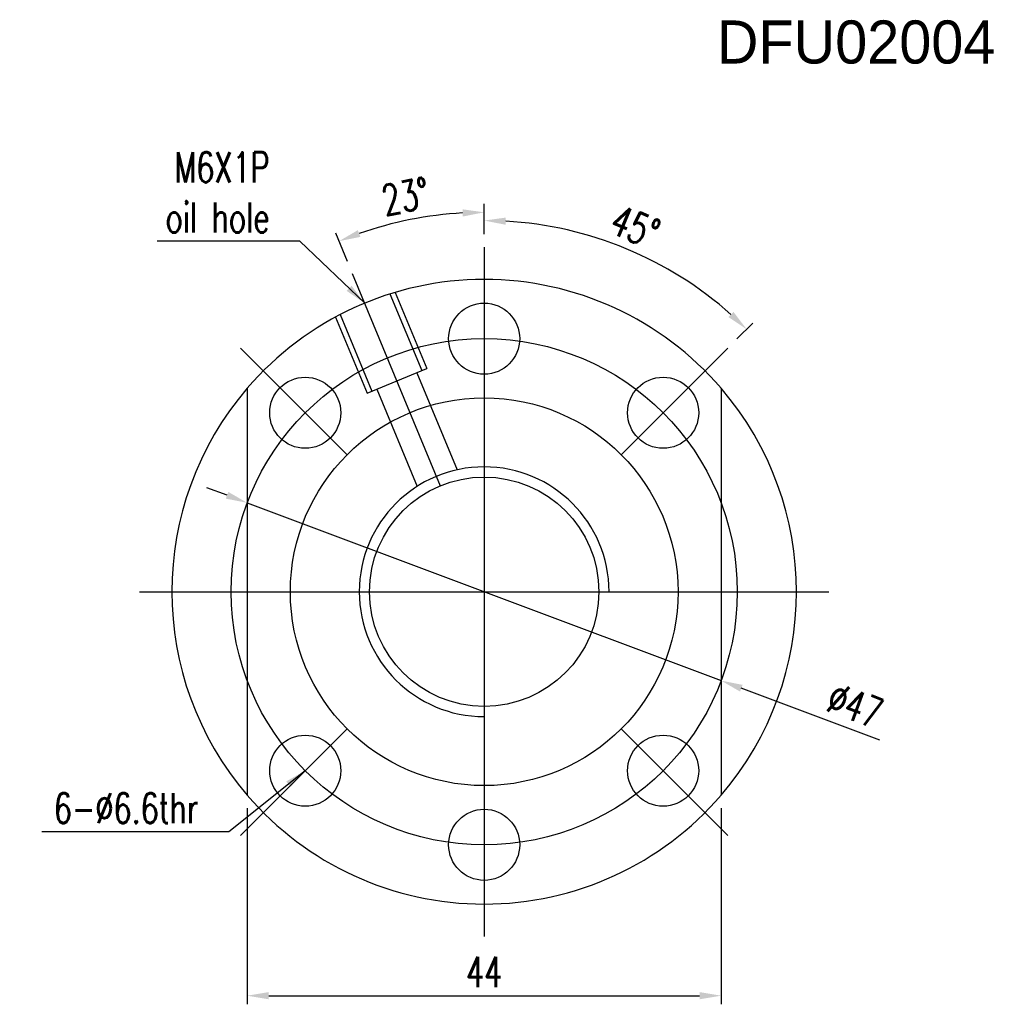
# Model space of a CAD drawing. Extents: x 11 to 593, y 42 to 154.
# Tile 1 of 48: x 11 to 101, y 63 to 154. Entities that reach past the tile are written whole.
import ezdxf

# ---------------------------------------------------------------- set-up
doc = ezdxf.new("R2010")
doc.units = 0
doc.header["$LTSCALE"] = 3
doc.header["$MEASUREMENT"] = 0
doc.header["$PDMODE"] = 1
doc.layers.get('DEFPOINTS').update_dxf_attribs({"linetype": 'CONTINUOUS'})
doc.layers.add('DIM', color=4, linetype='CONTINUOUS')
doc.styles.add('DIM-7', font='SIMPLEX.shx', dxfattribs={"width": 0.7, "bigfont": 'chineset.shx'})
doc.dimstyles.new('CNS', dxfattribs={"dimtxt": 3.5, "dimasz": 2.5, "dimexe": 1, "dimexo": 1.5, "dimgap": 0.09, "dimtad": 0, "dimdsep": 46, "dimtxsty": 'DIM-7', "dimcen": 0.09, "dimclrd": 1, "dimclre": 1, "dimclrt": 4, "dimadec": 0, "dimazin": 0, "dimtfac": 1, "dimtix": 1, "dimtmove": 2, "dimatfit": 3, "dimfxl": 1, "dimtvp": 0.971429, "dimtolj": 1, "dimarcsym": 0})

# ---------------------------------------------------------------- blocks, each defined once
blk = doc.blocks.new('*D8')
at = {"layer": 'DEFPOINTS', "color": 0, "transparency": 16777216}
for p in [(31.673, 109.353), (75.678, 92.844)]:
    blk.add_point(p, dxfattribs=at)
at = {"layer": 'DIM', "color": 7, "lineweight": -2, "transparency": 16777216}
for p, q in [((29.8, 110.055), (27.928, 110.758)), ((31.673, 109.353), (75.678, 92.844)), ((90.416, 87.315), (77.551, 92.141))]:
    blk.add_line(p, q, dxfattribs=at)
at = {"layer": 'DIM', "color": 7, "transparency": 16777216}
for points in [[(29.917, 110.367), (29.683, 109.743), (31.673, 109.353)], [(77.668, 92.453), (77.434, 91.829), (75.678, 92.844)]]:
    blk.add_solid(points, dxfattribs=at)
at = {"layer": 'DIM', "color": 7, "transparency": 16777216, "insert": (88.124, 90.524), "char_height": 2.8, "attachment_point": 5, "rotation": 339.43617, "style": 'DIM-7'}
blk.add_mtext('\\A1;∅47', dxfattribs=at)
blk = doc.blocks.new('*D7')
at = {"layer": 'DEFPOINTS', "color": 0, "transparency": 16777216}
for p in [(53.676, 133.098), (70.909, 130.948), (76.303, 123.727), (66.403, 113.826), (53.676, 69.098)]:
    blk.add_point(p, dxfattribs=at)
at = {"layer": 'DIM', "color": 7, "lineweight": -2, "transparency": 16777216}
for p, q in [((53.676, 134.298), (53.676, 136.365)), ((77.152, 124.575), (78.613, 126.036))]:
    blk.add_line(p, q, dxfattribs=at)
blk.add_arc((53.676, 101.099), 34.467, 48.32517, 86.67483, dxfattribs=at)
at = {"layer": 'DIM', "color": 7, "transparency": 16777216}
for points in [[(55.665, 135.174), (55.684, 135.841), (53.676, 135.565)], [(76.821, 127.085), (76.364, 126.601), (78.047, 125.47)]]:
    blk.add_solid(points, dxfattribs=at)
at = {"layer": 'DIM', "color": 7, "transparency": 16777216, "insert": (67.707, 134.974), "char_height": 2.8, "attachment_point": 5, "rotation": 337.5, "style": 'DIM-7'}
blk.add_mtext('\\A1;45°', dxfattribs=at)
blk = doc.blocks.new('*D6')
at = {"layer": 'DEFPOINTS', "color": 0, "transparency": 16777216}
for p in [(49.077, 136.029), (53.676, 133.098), (41.43, 130.662), (53.676, 101.098), (53.676, 69.098)]:
    blk.add_point(p, dxfattribs=at)
at = {"layer": 'DIM', "color": 7, "lineweight": -2, "transparency": 16777216}
for p, q in [((53.676, 134.298), (53.676, 137.13)), ((40.97, 131.771), (39.887, 134.388))]:
    blk.add_line(p, q, dxfattribs=at)
blk.add_arc((53.676, 101.098), 35.232, 93.2529, 109.2471, dxfattribs=at)
at = {"layer": 'DIM', "color": 7, "transparency": 16777216}
for points in [[(51.667, 136.607), (51.686, 135.94), (53.676, 136.33)], [(42.18, 134.05), (41.943, 134.673), (40.193, 133.648)]]:
    blk.add_solid(points, dxfattribs=at)
at = {"layer": 'DIM', "color": 7, "transparency": 16777216, "insert": (46.373, 137.811), "char_height": 2.8, "attachment_point": 5, "rotation": 11.25, "style": 'DIM-7'}
blk.add_mtext('\\A1;23°', dxfattribs=at)
blk = doc.blocks.new('*D2')
at = {"layer": 'DEFPOINTS', "color": 0, "transparency": 16777216}
for p in [(31.676, 82.204), (75.676, 82.204), (75.676, 63.589)]:
    blk.add_point(p, dxfattribs=at)
at = {"layer": 'DIM', "color": 7, "lineweight": -2, "transparency": 16777216}
for p, q in [((31.676, 81.004), (31.676, 62.789)), ((75.676, 81.004), (75.676, 62.789)), ((33.676, 63.589), (73.676, 63.589))]:
    blk.add_line(p, q, dxfattribs=at)
at = {"layer": 'DIM', "color": 7, "transparency": 16777216}
for points in [[(33.676, 63.922), (33.676, 63.256), (31.676, 63.589)], [(73.676, 63.922), (73.676, 63.256), (75.676, 63.589)]]:
    blk.add_solid(points, dxfattribs=at)
at = {"layer": 'DIM', "color": 7, "transparency": 16777216, "insert": (53.676, 65.789), "char_height": 2.8, "attachment_point": 5, "style": 'DIM-7'}
blk.add_mtext('\\A1;44', dxfattribs=at)

msp = doc.modelspace()

# ---------------------------------------------------------------- linework, layer by layer
at = {"layer": 'DIM', "color": 7}
for p, q in [((53.676, 133.098), (53.676, 69.098)), ((41.43, 130.662), (49.6, 110.937)), ((44.929, 128.748), (47.877, 121.63)), ((45.409, 128.895), (48.339, 121.822)), ((39.866, 126.599), (42.796, 119.525)), ((40.309, 126.834), (43.257, 119.717)), ((31.049, 123.724), (40.947, 113.826)), ((76.303, 123.724), (66.404, 113.826)), ((42.796, 119.525), (48.339, 121.822)), ((47.415, 121.439), (51.153, 112.415)), ((31.676, 119.993), (31.676, 82.204)), ((43.719, 119.908), (47.457, 110.885)), ((75.676, 119.993), (75.676, 82.204)), ((21.676, 101.098), (85.676, 101.098)), ((40.948, 88.37), (31.048, 78.47)), ((66.403, 88.37), (76.303, 78.47))]:
    msp.add_line(p, q, dxfattribs=at)
for centre, radius in [((53.675, 124.599), 3.3), ((53.676, 101.098), 23.5), ((37.058, 117.715), 3.3), ((70.293, 117.715), 3.3), ((53.676, 101.098), 18), ((53.676, 101.098), 10.65), ((37.058, 84.481), 3.3), ((70.293, 84.481), 3.3), ((53.675, 77.599), 3.3)]:
    msp.add_circle(centre, radius, dxfattribs=at)
for radius, start, end in [(29, 40.65725, 139.34275), (29, 139.34275, 220.65725), (29, 319.34275, 40.65725), (11.595, 0, 270), (29, 220.65725, 319.34275)]:
    msp.add_arc((53.676, 101.098), radius, start, end, dxfattribs=at)

# ---------------------------------------------------------------- texts
msp.add_text('DFU02004', height=4, dxfattribs=at).set_placement((75.278, 150.145))
at = {"layer": 'DIM', "color": 7, "char_height": 2.8, "attachment_point": 6, "style": 'DIM-7'}
for s, insert in [('M6X1P\\Poil hole', (33.749, 138.178)), ('6-%%C6.6thr', (27.152, 80.995))]:
    msp.add_mtext(s, dxfattribs=dict(at, insert=insert))

# ---------------------------------------------------------------- dimensions: what is measured, and where the dimension line sits
at = {"layer": 'DIM', "color": 7}
for base, line1, line2, picture, middle in [((49.077, 136.029), ((41.43, 130.662), (53.676, 101.098)), ((53.676, 133.098), (53.676, 69.098)), '*D6', (46.373, 137.811)), ((70.909, 130.948), ((53.676, 69.098), (53.676, 133.098)), ((66.403, 113.826), (76.303, 123.727)), '*D7', (67.707, 134.974))]:
    dim = msp.add_angular_dim_2l(base=base, line1=line1, line2=line2, dimstyle='CNS', override={"dimscale": 0.8, "dimgap": 1, "dimtad": 1, "dimclrd": 7, "dimclre": 7, "dimclrt": 7, "dimtp": 0.3, "dimtm": -0.1, "dimtfac": 0.6, "dimtmove": 0}, dxfattribs=at)
    dim.commit()
    dim.dimension.update_dxf_attribs({"geometry": picture, "text_midpoint": middle})
dim = msp.add_diameter_dim_2p(p1=(31.673, 109.353), p2=(75.678, 92.844), dimstyle='CNS', override={"dimscale": 0.8, "dimgap": 1, "dimtad": 1, "dimclrd": 7, "dimclre": 7, "dimclrt": 7, "dimtp": 0.3, "dimtm": -0.1, "dimtfac": 0.6, "dimtmove": 0}, dxfattribs=at)
dim.commit()
dim.dimension.update_dxf_attribs({"geometry": '*D8', "text_midpoint": (87.351, 88.465), "dimtype": 163})
dim = msp.add_linear_dim(base=(75.676, 63.589), p1=(31.676, 82.204), p2=(75.676, 82.204), dimstyle='CNS', override={"dimscale": 0.8, "dimgap": 1, "dimtad": 1, "dimclrd": 7, "dimclre": 7, "dimclrt": 7, "dimtp": 0.3, "dimtm": -0.1, "dimtfac": 0.6, "dimtmove": 0}, dxfattribs=at)
dim.commit()
dim.dimension.update_dxf_attribs({"geometry": '*D2', "text_midpoint": (53.676, 65.789)})

# ---------------------------------------------------------------- leaders
at = {"layer": 'DIM', "color": 7, "annotation_type": 0, "has_hookline": 1, "hookline_direction": 1}
for points, text_width in [([(42.578, 127.891), (36.549, 133.645), (34.549, 133.645)], 10.453), ([(37.059, 84.481), (29.952, 78.795), (27.952, 78.795)], 14.56)]:
    msp.add_leader(points, dimstyle='CNS', override={"dimscale": 0.8, "dimgap": 1, "dimtad": 1, "dimclrd": 7, "dimclre": 7, "dimclrt": 7, "dimtp": 0.3, "dimtm": -0.1, "dimtfac": 0.6, "dimtmove": 0}, dxfattribs=dict(at, text_width=text_width))

doc.saveas('drawing.dxf')
